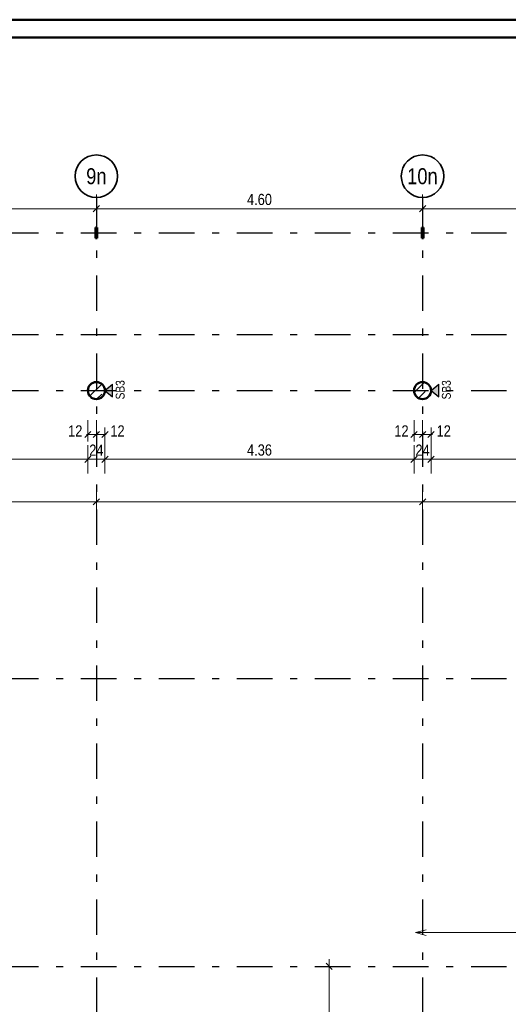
# Model space of a CAD drawing. Header units: millimetres. Extents: x 0 to 78.9, y -26.7 to 42.
# Tile 51 of 68: x 31.9 to 38.8, y 28.2 to 42. Entities that reach past the tile are written whole.
import ezdxf
from ezdxf.enums import TextEntityAlignment as Align

# ---------------------------------------------------------------- set-up
doc = ezdxf.new("R2010")
doc.units = ezdxf.units.MM
doc.linetypes.add('DASHDOTX2', pattern=[2, 1, -0.5, 0, -0.5])
for name, color, linetype, lineweight in [('Achsen', 7, 'Continuous', 20), ('Schraffuren', 7, 'Continuous', 20), ('Texte', 7, 'Continuous', 20)]:
    doc.layers.add(name, color=color, linetype=linetype, lineweight=lineweight)
doc.styles.add('Arial Narrow', font='ARIALN.TTF')
doc.dimstyles.new('Arch_Strakon_dimstyle', dxfattribs={"dimtxt": 11.25, "dimasz": 1, "dimexe": 1.25, "dimexo": 0.0625, "dimgap": 1, "dimtad": 0, "dimdec": 5, "dimzin": 12, "dimdsep": 46, "dimtxsty": 'Arial Narrow', "dimblk": 'Arrowhead_Tick', "dimsah": 1, "dimcen": 0, "dimse1": 1, "dimse2": 1, "dimclrd": 6, "dimclrt": 3, "dimazin": 0, "dimtfac": 1, "dimtdec": 4, "dimtmove": 0, "dimatfit": 3, "dimldrblk": 'NONE', "dimfxl": 1, "dimtvp": 1, "dimtolj": 1, "dimtzin": 0, "dimlwd": 13, "dimarcsym": 2})
pattern_1 = [(45, (0, 0), (-0.14142136, 0.14142136), [0.15, -0.1]), (45, (-0.07071, 0.07071), (-0.14142136, 0.14142136), [])]
pattern_2 = [(45, (0, 0), (-0.07071068, 0.07071068), []), (135, (0, 0), (-0.07071068, -0.07071068), [])]

# ---------------------------------------------------------------- blocks, each defined once
blk = doc.blocks.new('Arrowhead_Tick')
at = {"color": 0, "linetype": 'Continuous', "lineweight": -2}
for p, q in [((0, 20), (0, -10)), ((-1, 0), (0, 0)), ((10, 0), (0, 0))]:
    blk.add_line(p, q, dxfattribs=at)
at = {"color": 2, "linetype": 'Continuous', "lineweight": 35}
blk.add_line((4.4, 4.4), (-4.4, -4.4), dxfattribs=at)
blk = doc.blocks.new('*D18')
at = {"layer": 'Achsen', "color": 6, "linetype": 'Continuous', "lineweight": 13}
blk.add_line((28.428, 39.384), (33.008, 39.384), dxfattribs=at)
at = {"layer": 'Defpoints', "color": 0}
for p in [(28.418, 39.543), (33.018, 39.543), (33.018, 39.384)]:
    blk.add_point(p, dxfattribs=at)
at = {"layer": 'Achsen', "color": 6, "lineweight": 13, "xscale": 0.01, "yscale": 0.01, "zscale": 0.01}
blk.add_blockref('Arrowhead_Tick', (33.018, 39.384), dxfattribs=at)
at = {"layer": 'Achsen', "color": 6, "lineweight": 13, "xscale": 0.01, "yscale": 0.01, "zscale": 0.01, "rotation": 180}
blk.add_blockref('Arrowhead_Tick', (28.418, 39.384), dxfattribs=at)
at = {"layer": 'Achsen', "color": 2, "lineweight": -2, "insert": (30.718, 39.514), "char_height": 0.1575, "attachment_point": 5, "style": 'Arial Narrow'}
blk.add_mtext('\\A1;4.60', dxfattribs=at)
blk = doc.blocks.new('_None')
blk = doc.blocks.new('*D19')
at = {"layer": 'Achsen', "color": 6, "linetype": 'Continuous', "lineweight": 13}
blk.add_line((33.028, 39.384), (37.608, 39.384), dxfattribs=at)
at = {"layer": 'Defpoints', "color": 0}
for p in [(33.018, 39.543), (37.618, 39.543), (37.618, 39.384)]:
    blk.add_point(p, dxfattribs=at)
at = {"layer": 'Achsen', "color": 6, "lineweight": 13, "xscale": 0.01, "yscale": 0.01, "zscale": 0.01}
blk.add_blockref('Arrowhead_Tick', (37.618, 39.384), dxfattribs=at)
at = {"layer": 'Achsen', "color": 6, "lineweight": 13, "xscale": 0.01, "yscale": 0.01, "zscale": 0.01, "rotation": 180}
blk.add_blockref('Arrowhead_Tick', (33.018, 39.384), dxfattribs=at)
at = {"layer": 'Achsen', "color": 2, "lineweight": -2, "insert": (35.318, 39.514), "char_height": 0.1575, "attachment_point": 5, "style": 'Arial Narrow'}
blk.add_mtext('\\A1;4.60', dxfattribs=at)
blk = doc.blocks.new('*D20')
at = {"layer": 'Achsen', "color": 6, "linetype": 'Continuous', "lineweight": 13}
blk.add_line((37.628, 39.384), (42.208, 39.384), dxfattribs=at)
at = {"layer": 'Defpoints', "color": 0}
for p in [(37.618, 39.543), (42.218, 39.543), (42.218, 39.384)]:
    blk.add_point(p, dxfattribs=at)
at = {"layer": 'Achsen', "color": 6, "lineweight": 13, "xscale": 0.01, "yscale": 0.01, "zscale": 0.01}
blk.add_blockref('Arrowhead_Tick', (42.218, 39.384), dxfattribs=at)
at = {"layer": 'Achsen', "color": 6, "lineweight": 13, "xscale": 0.01, "yscale": 0.01, "zscale": 0.01, "rotation": 180}
blk.add_blockref('Arrowhead_Tick', (37.618, 39.384), dxfattribs=at)
at = {"layer": 'Achsen', "color": 2, "lineweight": -2, "insert": (39.918, 39.514), "char_height": 0.1575, "attachment_point": 5, "style": 'Arial Narrow'}
blk.add_mtext('\\A1;4.60', dxfattribs=at)
blk = doc.blocks.new('*D64')
at = {"layer": 'Achsen', "color": 6, "linetype": 'Continuous', "lineweight": 13}
blk.add_line((28.548, 35.85), (32.888, 35.85), dxfattribs=at)
at = {"layer": 'Defpoints', "color": 0}
for p in [(28.538, 36.818), (32.898, 36.818), (32.898, 35.85)]:
    blk.add_point(p, dxfattribs=at)
at = {"layer": 'Achsen', "color": 6, "lineweight": 13, "xscale": 0.01, "yscale": 0.01, "zscale": 0.01}
blk.add_blockref('Arrowhead_Tick', (32.898, 35.85), dxfattribs=at)
at = {"layer": 'Achsen', "color": 6, "lineweight": 13, "xscale": 0.01, "yscale": 0.01, "zscale": 0.01, "rotation": 180}
blk.add_blockref('Arrowhead_Tick', (28.538, 35.85), dxfattribs=at)
at = {"layer": 'Achsen', "color": 2, "lineweight": -2, "insert": (30.718, 35.98), "char_height": 0.1575, "attachment_point": 5, "style": 'Arial Narrow'}
blk.add_mtext('\\A1;4.36', dxfattribs=at)
blk = doc.blocks.new('*D65')
at = {"layer": 'Achsen', "color": 6, "linetype": 'Continuous', "lineweight": 13}
blk.add_line((32.908, 35.85), (33.128, 35.85), dxfattribs=at)
at = {"layer": 'Defpoints', "color": 0}
for p in [(32.898, 36.818), (33.138, 36.818), (33.138, 35.85)]:
    blk.add_point(p, dxfattribs=at)
at = {"layer": 'Achsen', "color": 6, "lineweight": 13, "xscale": 0.01, "yscale": 0.01, "zscale": 0.01}
blk.add_blockref('Arrowhead_Tick', (33.138, 35.85), dxfattribs=at)
at = {"layer": 'Achsen', "color": 6, "lineweight": 13, "xscale": 0.01, "yscale": 0.01, "zscale": 0.01, "rotation": 180}
blk.add_blockref('Arrowhead_Tick', (32.898, 35.85), dxfattribs=at)
at = {"layer": 'Achsen', "color": 2, "lineweight": -2, "insert": (33.018, 35.979), "char_height": 0.1575, "attachment_point": 5, "style": 'Arial Narrow'}
blk.add_mtext('\\A1;24', dxfattribs=at)
blk = doc.blocks.new('*D66')
at = {"layer": 'Achsen', "color": 6, "linetype": 'Continuous', "lineweight": 13}
blk.add_line((33.148, 35.85), (37.488, 35.85), dxfattribs=at)
at = {"layer": 'Defpoints', "color": 0}
for p in [(33.138, 36.818), (37.498, 36.818), (37.498, 35.85)]:
    blk.add_point(p, dxfattribs=at)
at = {"layer": 'Achsen', "color": 6, "lineweight": 13, "xscale": 0.01, "yscale": 0.01, "zscale": 0.01}
blk.add_blockref('Arrowhead_Tick', (37.498, 35.85), dxfattribs=at)
at = {"layer": 'Achsen', "color": 6, "lineweight": 13, "xscale": 0.01, "yscale": 0.01, "zscale": 0.01, "rotation": 180}
blk.add_blockref('Arrowhead_Tick', (33.138, 35.85), dxfattribs=at)
at = {"layer": 'Achsen', "color": 2, "lineweight": -2, "insert": (35.318, 35.98), "char_height": 0.1575, "attachment_point": 5, "style": 'Arial Narrow'}
blk.add_mtext('\\A1;4.36', dxfattribs=at)
blk = doc.blocks.new('*D67')
at = {"layer": 'Achsen', "color": 6, "linetype": 'Continuous', "lineweight": 13}
blk.add_line((37.508, 35.85), (37.728, 35.85), dxfattribs=at)
at = {"layer": 'Defpoints', "color": 0}
for p in [(37.498, 36.818), (37.738, 36.818), (37.738, 35.85)]:
    blk.add_point(p, dxfattribs=at)
at = {"layer": 'Achsen', "color": 6, "lineweight": 13, "xscale": 0.01, "yscale": 0.01, "zscale": 0.01}
blk.add_blockref('Arrowhead_Tick', (37.738, 35.85), dxfattribs=at)
at = {"layer": 'Achsen', "color": 6, "lineweight": 13, "xscale": 0.01, "yscale": 0.01, "zscale": 0.01, "rotation": 180}
blk.add_blockref('Arrowhead_Tick', (37.498, 35.85), dxfattribs=at)
at = {"layer": 'Achsen', "color": 2, "lineweight": -2, "insert": (37.618, 35.979), "char_height": 0.1575, "attachment_point": 5, "style": 'Arial Narrow'}
blk.add_mtext('\\A1;24', dxfattribs=at)
blk = doc.blocks.new('*D68')
at = {"layer": 'Achsen', "color": 6, "linetype": 'Continuous', "lineweight": 13}
blk.add_line((37.748, 35.85), (42.088, 35.85), dxfattribs=at)
at = {"layer": 'Defpoints', "color": 0}
for p in [(37.738, 36.818), (42.098, 36.818), (42.098, 35.85)]:
    blk.add_point(p, dxfattribs=at)
at = {"layer": 'Achsen', "color": 6, "lineweight": 13, "xscale": 0.01, "yscale": 0.01, "zscale": 0.01}
blk.add_blockref('Arrowhead_Tick', (42.098, 35.85), dxfattribs=at)
at = {"layer": 'Achsen', "color": 6, "lineweight": 13, "xscale": 0.01, "yscale": 0.01, "zscale": 0.01, "rotation": 180}
blk.add_blockref('Arrowhead_Tick', (37.738, 35.85), dxfattribs=at)
at = {"layer": 'Achsen', "color": 2, "lineweight": -2, "insert": (39.918, 35.98), "char_height": 0.1575, "attachment_point": 5, "style": 'Arial Narrow'}
blk.add_mtext('\\A1;4.36', dxfattribs=at)
blk = doc.blocks.new('*D76')
at = {"layer": 'Achsen', "color": 6, "linetype": 'Continuous', "lineweight": 13}
for p, q in [((32.888, 36.2), (32.878, 36.2)), ((32.898, 36.2), (33.018, 36.2)), ((33.028, 36.2), (33.038, 36.2))]:
    blk.add_line(p, q, dxfattribs=at)
at = {"layer": 'Defpoints', "color": 0}
for p in [(32.898, 36.818), (33.018, 36.818), (33.018, 36.2)]:
    blk.add_point(p, dxfattribs=at)
at = {"layer": 'Achsen', "color": 6, "lineweight": 13, "xscale": 0.01, "yscale": 0.01, "zscale": 0.01}
blk.add_blockref('Arrowhead_Tick', (32.898, 36.2), dxfattribs=at)
at = {"layer": 'Achsen', "color": 6, "lineweight": 13, "xscale": 0.01, "yscale": 0.01, "zscale": 0.01, "rotation": 180}
blk.add_blockref('Arrowhead_Tick', (33.018, 36.2), dxfattribs=at)
at = {"layer": 'Achsen', "color": 2, "lineweight": -2, "insert": (32.72, 36.25), "char_height": 0.1575, "attachment_point": 5, "style": 'Arial Narrow'}
blk.add_mtext('\\A1;12', dxfattribs=at)
blk = doc.blocks.new('*D77')
at = {"layer": 'Achsen', "color": 6, "linetype": 'Continuous', "lineweight": 13}
for p, q in [((33.008, 36.2), (32.998, 36.2)), ((33.018, 36.2), (33.138, 36.2)), ((33.148, 36.2), (33.158, 36.2))]:
    blk.add_line(p, q, dxfattribs=at)
at = {"layer": 'Defpoints', "color": 0}
for p in [(33.018, 36.818), (33.138, 36.818), (33.138, 36.2)]:
    blk.add_point(p, dxfattribs=at)
at = {"layer": 'Achsen', "color": 6, "lineweight": 13, "xscale": 0.01, "yscale": 0.01, "zscale": 0.01}
blk.add_blockref('Arrowhead_Tick', (33.018, 36.2), dxfattribs=at)
at = {"layer": 'Achsen', "color": 6, "lineweight": 13, "xscale": 0.01, "yscale": 0.01, "zscale": 0.01, "rotation": 180}
blk.add_blockref('Arrowhead_Tick', (33.138, 36.2), dxfattribs=at)
at = {"layer": 'Achsen', "color": 2, "lineweight": -2, "insert": (33.316, 36.25), "char_height": 0.1575, "attachment_point": 5, "style": 'Arial Narrow'}
blk.add_mtext('\\A1;12', dxfattribs=at)
blk = doc.blocks.new('*D78')
at = {"layer": 'Achsen', "color": 6, "linetype": 'Continuous', "lineweight": 13}
for p, q in [((37.488, 36.2), (37.478, 36.2)), ((37.498, 36.2), (37.618, 36.2)), ((37.628, 36.2), (37.638, 36.2))]:
    blk.add_line(p, q, dxfattribs=at)
at = {"layer": 'Defpoints', "color": 0}
for p in [(37.498, 36.818), (37.618, 36.818), (37.618, 36.2)]:
    blk.add_point(p, dxfattribs=at)
at = {"layer": 'Achsen', "color": 6, "lineweight": 13, "xscale": 0.01, "yscale": 0.01, "zscale": 0.01}
blk.add_blockref('Arrowhead_Tick', (37.498, 36.2), dxfattribs=at)
at = {"layer": 'Achsen', "color": 6, "lineweight": 13, "xscale": 0.01, "yscale": 0.01, "zscale": 0.01, "rotation": 180}
blk.add_blockref('Arrowhead_Tick', (37.618, 36.2), dxfattribs=at)
at = {"layer": 'Achsen', "color": 2, "lineweight": -2, "insert": (37.32, 36.25), "char_height": 0.1575, "attachment_point": 5, "style": 'Arial Narrow'}
blk.add_mtext('\\A1;12', dxfattribs=at)
blk = doc.blocks.new('*D79')
at = {"layer": 'Achsen', "color": 6, "linetype": 'Continuous', "lineweight": 13}
for p, q in [((37.608, 36.2), (37.598, 36.2)), ((37.618, 36.2), (37.738, 36.2)), ((37.748, 36.2), (37.758, 36.2))]:
    blk.add_line(p, q, dxfattribs=at)
at = {"layer": 'Defpoints', "color": 0}
for p in [(37.618, 36.818), (37.738, 36.818), (37.738, 36.2)]:
    blk.add_point(p, dxfattribs=at)
at = {"layer": 'Achsen', "color": 6, "lineweight": 13, "xscale": 0.01, "yscale": 0.01, "zscale": 0.01}
blk.add_blockref('Arrowhead_Tick', (37.618, 36.2), dxfattribs=at)
at = {"layer": 'Achsen', "color": 6, "lineweight": 13, "xscale": 0.01, "yscale": 0.01, "zscale": 0.01, "rotation": 180}
blk.add_blockref('Arrowhead_Tick', (37.738, 36.2), dxfattribs=at)
at = {"layer": 'Achsen', "color": 2, "lineweight": -2, "insert": (37.916, 36.25), "char_height": 0.1575, "attachment_point": 5, "style": 'Arial Narrow'}
blk.add_mtext('\\A1;12', dxfattribs=at)
blk = doc.blocks.new('*D327')
at = {"layer": 'Achsen', "color": 6, "linetype": 'Continuous', "lineweight": 13}
blk.add_line((28.428, 35.25), (33.008, 35.25), dxfattribs=at)
at = {"layer": 'Defpoints', "color": 0}
for p in [(28.418, 36.698), (33.018, 36.698), (33.018, 35.25)]:
    blk.add_point(p, dxfattribs=at)
at = {"layer": 'Achsen', "color": 6, "lineweight": 13, "xscale": 0.01, "yscale": 0.01, "zscale": 0.01}
blk.add_blockref('Arrowhead_Tick', (33.018, 35.25), dxfattribs=at)
at = {"layer": 'Achsen', "color": 6, "lineweight": 13, "xscale": 0.01, "yscale": 0.01, "zscale": 0.01, "rotation": 180}
blk.add_blockref('Arrowhead_Tick', (28.418, 35.25), dxfattribs=at)
blk = doc.blocks.new('*D328')
at = {"layer": 'Achsen', "color": 6, "linetype": 'Continuous', "lineweight": 13}
blk.add_line((33.028, 35.25), (37.608, 35.25), dxfattribs=at)
at = {"layer": 'Defpoints', "color": 0}
for p in [(33.018, 36.698), (37.618, 36.698), (37.618, 35.25)]:
    blk.add_point(p, dxfattribs=at)
at = {"layer": 'Achsen', "color": 6, "lineweight": 13, "xscale": 0.01, "yscale": 0.01, "zscale": 0.01}
blk.add_blockref('Arrowhead_Tick', (37.618, 35.25), dxfattribs=at)
at = {"layer": 'Achsen', "color": 6, "lineweight": 13, "xscale": 0.01, "yscale": 0.01, "zscale": 0.01, "rotation": 180}
blk.add_blockref('Arrowhead_Tick', (33.018, 35.25), dxfattribs=at)
blk = doc.blocks.new('*D329')
at = {"layer": 'Achsen', "color": 6, "linetype": 'Continuous', "lineweight": 13}
blk.add_line((37.628, 35.25), (42.208, 35.25), dxfattribs=at)
at = {"layer": 'Defpoints', "color": 0}
for p in [(37.618, 36.698), (42.218, 36.698), (42.218, 35.25)]:
    blk.add_point(p, dxfattribs=at)
at = {"layer": 'Achsen', "color": 6, "lineweight": 13, "xscale": 0.01, "yscale": 0.01, "zscale": 0.01}
blk.add_blockref('Arrowhead_Tick', (42.218, 35.25), dxfattribs=at)
at = {"layer": 'Achsen', "color": 6, "lineweight": 13, "xscale": 0.01, "yscale": 0.01, "zscale": 0.01, "rotation": 180}
blk.add_blockref('Arrowhead_Tick', (37.618, 35.25), dxfattribs=at)
blk = doc.blocks.new('*D332')
at = {"layer": 'Achsen', "color": 6, "linetype": 'Continuous', "lineweight": 13}
blk.add_line((36.3, 26.198), (36.3, 28.688), dxfattribs=at)
at = {"layer": 'Defpoints', "color": 0}
for p in [(36.3, 28.698), (48.776, 28.698), (37.518, 26.188)]:
    blk.add_point(p, dxfattribs=at)
at = {"layer": 'Achsen', "color": 6, "lineweight": 13, "xscale": 0.01, "yscale": 0.01, "zscale": 0.01}
for p, rotation in [((36.3, 28.698), 90), ((36.3, 26.188), 270)]:
    blk.add_blockref('Arrowhead_Tick', p, dxfattribs=dict(at, rotation=rotation))
at = {"layer": 'Achsen', "color": 2, "lineweight": 35, "insert": (36.17, 27.443), "char_height": 0.1575, "attachment_point": 5, "rotation": 90, "style": 'Arial Narrow'}
blk.add_mtext('\\A1;2.51', dxfattribs=at)

msp = doc.modelspace()

# ---------------------------------------------------------------- hatches: boundary and pattern name
at = {"lineweight": 25, "true_color": 0x80ff80}
for points in [[(33.2459032, 36.9078303), (33.2459032, 36.7289687), (33.1376864, 36.8183995)], [(37.8459088, 36.9078303), (37.8459088, 36.7289687), (37.737692, 36.8183995)]]:
    msp.add_hatch(color=91, dxfattribs=at).paths.add_polyline_path(points)
at = {"layer": 'Schraffuren', "lineweight": 35}
h = msp.add_hatch(dxfattribs=at)
h.set_pattern_fill('FT', color=2, scale=0.01, angle=45, style=0, pattern_type=2)
h.set_pattern_definition(pattern_2)
h.paths.add_polyline_path([(33.0305516, 39.118253), (33.0305516, 38.968253), (33.0055516, 38.968253), (33.0055516, 39.118253)])
h = msp.add_hatch(dxfattribs=at)
h.set_pattern_fill('FT', color=2, scale=0.01, angle=45, style=0, pattern_type=2)
h.set_pattern_definition(pattern_2)
h.paths.add_polyline_path([(37.6305516, 39.118253), (37.6305516, 38.968253), (37.6055516, 38.968253), (37.6055516, 39.118253)])
h = msp.add_hatch(dxfattribs=at)
h.set_pattern_fill('bB', color=2, scale=0.01, angle=45, style=0, pattern_type=2)
h.set_pattern_definition(pattern_1)
h.paths.add_polyline_path([(33.1376864, 36.8183995), (33.1376466, 36.8214892), (33.1375273, 36.8245769), (33.1373285, 36.8276605), (33.1370504, 36.830738), (33.1366931, 36.8338073), (33.1362569, 36.8368663), (33.1357421, 36.8399132), (33.1351491, 36.8429457), (33.1344781, 36.845962), (33.1337297, 36.84896), (33.1329044, 36.8519378), (33.1320026, 36.8548933), (33.1310251, 36.8578246), (33.1299724, 36.8607297), (33.1288453, 36.8636068), (33.1276444, 36.8664539), (33.1263707, 36.8692692), (33.1250248, 36.8720507), (33.1236078, 36.8747967), (33.1221206, 36.8775052), (33.1205641, 36.8801746), (33.1189395, 36.882803), (33.1172476, 36.8853887), (33.1154898, 36.88793), (33.1136671, 36.8904252), (33.1117808, 36.8928726), (33.109832, 36.8952707), (33.1078222, 36.8976177), (33.1057526, 36.8999123), (33.1036247, 36.9021528), (33.1014397, 36.9043377), (33.0991992, 36.9064657), (33.0969046, 36.9085353), (33.0945576, 36.9105451), (33.0921595, 36.9124939), (33.0897121, 36.9143802), (33.0872169, 36.9162029), (33.0846756, 36.9179607), (33.0820899, 36.9196525), (33.0794615, 36.9212772), (33.0767922, 36.9228337), (33.0740836, 36.9243209), (33.0713376, 36.9257379), (33.0685561, 36.9270837), (33.0657409, 36.9283575), (33.0628937, 36.9295584), (33.0600166, 36.9306855), (33.0571115, 36.9317382), (33.0541802, 36.9327157), (33.0512247, 36.9336175), (33.0482469, 36.9344428), (33.0452489, 36.9351912), (33.0422326, 36.9358622), (33.0392001, 36.9364552), (33.0361533, 36.93697), (33.0330942, 36.9374062), (33.0300249, 36.9377635), (33.0269474, 36.9380416), (33.0238638, 36.9382404), (33.0207761, 36.9383597), (33.0176864, 36.9383995), (33.0145966, 36.9383597), (33.0115089, 36.9382404), (33.0084253, 36.9380416), (33.0053479, 36.9377635), (33.0022786, 36.9374062), (32.9992195, 36.93697), (32.9961727, 36.9364552), (32.9931401, 36.9358622), (32.9901239, 36.9351912), (32.9871259, 36.9344428), (32.9841481, 36.9336175), (32.9811926, 36.9327157), (32.9782613, 36.9317382), (32.9753561, 36.9306855), (32.972479, 36.9295584), (32.9696319, 36.9283575), (32.9668167, 36.9270837), (32.9640351, 36.9257379), (32.9612892, 36.9243209), (32.9585806, 36.9228337), (32.9559113, 36.9212772), (32.9532828, 36.9196525), (32.9506971, 36.9179607), (32.9481559, 36.9162029), (32.9456607, 36.9143802), (32.9432133, 36.9124939), (32.9408152, 36.9105451), (32.9384681, 36.9085353), (32.9361736, 36.9064657), (32.9339331, 36.9043377), (32.9317481, 36.9021528), (32.9296201, 36.8999123), (32.9275506, 36.8976177), (32.9255407, 36.8952707), (32.923592, 36.8928726), (32.9217057, 36.8904252), (32.919883, 36.88793), (32.9181251, 36.8853887), (32.9164333, 36.882803), (32.9148086, 36.8801746), (32.9132522, 36.8775052), (32.9117649, 36.8747967), (32.9103479, 36.8720507), (32.9090021, 36.8692692), (32.9077284, 36.8664539), (32.9065275, 36.8636068), (32.9054004, 36.8607297), (32.9043477, 36.8578246), (32.9033701, 36.8548933), (32.9024684, 36.8519378), (32.9016431, 36.84896), (32.9008947, 36.845962), (32.9002237, 36.8429457), (32.8996306, 36.8399132), (32.8991158, 36.8368663), (32.8986797, 36.8338073), (32.8983224, 36.830738), (32.8980443, 36.8276605), (32.8978455, 36.8245769), (32.8977262, 36.8214892), (32.8976864, 36.8183995), (32.8977262, 36.8153097), (32.8978455, 36.812222), (32.8980443, 36.8091384), (32.8983224, 36.806061), (32.8986797, 36.8029917), (32.8991158, 36.7999326), (32.8996306, 36.7968858), (32.9002237, 36.7938532), (32.9008947, 36.7908369), (32.9016431, 36.7878389), (32.9024684, 36.7848612), (32.9033701, 36.7819057), (32.9043477, 36.7789744), (32.9054004, 36.7760692), (32.9065275, 36.7731921), (32.9077284, 36.770345), (32.9090021, 36.7675297), (32.9103479, 36.7647482), (32.9117649, 36.7620023), (32.9132522, 36.7592937), (32.9148086, 36.7566243), (32.9164333, 36.7539959), (32.9181251, 36.7514102), (32.919883, 36.7488689), (32.9217057, 36.7463738), (32.923592, 36.7439263), (32.9255407, 36.7415283), (32.9275506, 36.7391812), (32.9296201, 36.7368867), (32.9317481, 36.7346462), (32.9339331, 36.7324612), (32.9361736, 36.7303332), (32.9384681, 36.7282636), (32.9408152, 36.7262538), (32.9432133, 36.7243051), (32.9456607, 36.7224188), (32.9481559, 36.7205961), (32.9506971, 36.7188382), (32.9532828, 36.7171464), (32.9559113, 36.7155217), (32.9585806, 36.7139652), (32.9612892, 36.712478), (32.9640351, 36.711061), (32.9668167, 36.7097152), (32.9696319, 36.7084414), (32.972479, 36.7072406), (32.9753561, 36.7061135), (32.9782613, 36.7050608), (32.9811926, 36.7040832), (32.9841481, 36.7031815), (32.9871259, 36.7023561), (32.9901239, 36.7016077), (32.9931401, 36.7009368), (32.9961727, 36.7003437), (32.9992195, 36.6998289), (33.0022786, 36.6993928), (33.0053479, 36.6990355), (33.0084253, 36.6987574), (33.0115089, 36.6985586), (33.0145966, 36.6984393), (33.0176864, 36.6983995), (33.0207761, 36.6984393), (33.0238638, 36.6985586), (33.0269474, 36.6987574), (33.0300249, 36.6990355), (33.0330942, 36.6993928), (33.0361533, 36.6998289), (33.0392001, 36.7003437), (33.0422326, 36.7009368), (33.0452489, 36.7016077), (33.0482469, 36.7023561), (33.0512247, 36.7031815), (33.0541802, 36.7040832), (33.0571115, 36.7050608), (33.0600166, 36.7061135), (33.0628937, 36.7072406), (33.0657409, 36.7084414), (33.0685561, 36.7097152), (33.0713376, 36.711061), (33.0740836, 36.712478), (33.0767922, 36.7139652), (33.0794615, 36.7155217), (33.0820899, 36.7171464), (33.0846756, 36.7188382), (33.0872169, 36.7205961), (33.0897121, 36.7224188), (33.0921595, 36.7243051), (33.0945576, 36.7262538), (33.0969046, 36.7282636), (33.0991992, 36.7303332), (33.1014397, 36.7324612), (33.1036247, 36.7346462), (33.1057526, 36.7368867), (33.1078222, 36.7391812), (33.109832, 36.7415283), (33.1117808, 36.7439263), (33.1136671, 36.7463738), (33.1154898, 36.7488689), (33.1172476, 36.7514102), (33.1189395, 36.7539959), (33.1205641, 36.7566243), (33.1221206, 36.7592937), (33.1236078, 36.7620023), (33.1250248, 36.7647482), (33.1263707, 36.7675297), (33.1276444, 36.770345), (33.1288453, 36.7731921), (33.1299724, 36.7760692), (33.1310251, 36.7789744), (33.1320026, 36.7819057), (33.1329044, 36.7848612), (33.1337297, 36.7878389), (33.1344781, 36.7908369), (33.1351491, 36.7938532), (33.1357421, 36.7968858), (33.1362569, 36.7999326), (33.1366931, 36.8029917), (33.1370504, 36.806061), (33.1373285, 36.8091384), (33.1375273, 36.812222), (33.1376466, 36.8153097)])
h = msp.add_hatch(dxfattribs=at)
h.set_pattern_fill('bB', color=2, scale=0.01, angle=45, style=0, pattern_type=2)
h.set_pattern_definition(pattern_1)
h.paths.add_polyline_path([(37.737692, 36.8183995), (37.7376522, 36.8214892), (37.7375329, 36.8245769), (37.7373341, 36.8276605), (37.737056, 36.830738), (37.7366987, 36.8338073), (37.7362625, 36.8368663), (37.7357478, 36.8399132), (37.7351547, 36.8429457), (37.7344837, 36.845962), (37.7337353, 36.84896), (37.73291, 36.8519378), (37.7320082, 36.8548933), (37.7310307, 36.8578246), (37.729978, 36.8607297), (37.7288509, 36.8636068), (37.72765, 36.8664539), (37.7263763, 36.8692692), (37.7250305, 36.8720507), (37.7236135, 36.8747967), (37.7221262, 36.8775052), (37.7205698, 36.8801746), (37.7189451, 36.882803), (37.7172532, 36.8853887), (37.7154954, 36.88793), (37.7136727, 36.8904252), (37.7117864, 36.8928726), (37.7098377, 36.8952707), (37.7078278, 36.8976177), (37.7057582, 36.8999123), (37.7036303, 36.9021528), (37.7014453, 36.9043377), (37.6992048, 36.9064657), (37.6969103, 36.9085353), (37.6945632, 36.9105451), (37.6921651, 36.9124939), (37.6897177, 36.9143802), (37.6872225, 36.9162029), (37.6846812, 36.9179607), (37.6820955, 36.9196525), (37.6794671, 36.9212772), (37.6767978, 36.9228337), (37.6740892, 36.9243209), (37.6713433, 36.9257379), (37.6685617, 36.9270837), (37.6657465, 36.9283575), (37.6628993, 36.9295584), (37.6600223, 36.9306855), (37.6571171, 36.9317382), (37.6541858, 36.9327157), (37.6512303, 36.9336175), (37.6482525, 36.9344428), (37.6452545, 36.9351912), (37.6422383, 36.9358622), (37.6392057, 36.9364552), (37.6361589, 36.93697), (37.6330998, 36.9374062), (37.6300305, 36.9377635), (37.6269531, 36.9380416), (37.6238695, 36.9382404), (37.6207818, 36.9383597), (37.617692, 36.9383995), (37.6146023, 36.9383597), (37.6115146, 36.9382404), (37.6084309, 36.9380416), (37.6053535, 36.9377635), (37.6022842, 36.9374062), (37.5992251, 36.93697), (37.5961783, 36.9364552), (37.5931458, 36.9358622), (37.5901295, 36.9351912), (37.5871315, 36.9344428), (37.5841537, 36.9336175), (37.5811982, 36.9327157), (37.5782669, 36.9317382), (37.5753618, 36.9306855), (37.5724847, 36.9295584), (37.5696375, 36.9283575), (37.5668223, 36.9270837), (37.5640407, 36.9257379), (37.5612948, 36.9243209), (37.5585862, 36.9228337), (37.5559169, 36.9212772), (37.5532885, 36.9196525), (37.5507028, 36.9179607), (37.5481615, 36.9162029), (37.5456663, 36.9143802), (37.5432189, 36.9124939), (37.5408208, 36.9105451), (37.5384737, 36.9085353), (37.5361792, 36.9064657), (37.5339387, 36.9043377), (37.5317537, 36.9021528), (37.5296258, 36.8999123), (37.5275562, 36.8976177), (37.5255463, 36.8952707), (37.5235976, 36.8928726), (37.5217113, 36.8904252), (37.5198886, 36.88793), (37.5181308, 36.8853887), (37.5164389, 36.882803), (37.5148142, 36.8801746), (37.5132578, 36.8775052), (37.5117705, 36.8747967), (37.5103536, 36.8720507), (37.5090077, 36.8692692), (37.507734, 36.8664539), (37.5065331, 36.8636068), (37.505406, 36.8607297), (37.5043533, 36.8578246), (37.5033758, 36.8548933), (37.502474, 36.8519378), (37.5016487, 36.84896), (37.5009003, 36.845962), (37.5002293, 36.8429457), (37.4996362, 36.8399132), (37.4991215, 36.8368663), (37.4986853, 36.8338073), (37.498328, 36.830738), (37.4980499, 36.8276605), (37.4978511, 36.8245769), (37.4977318, 36.8214892), (37.497692, 36.8183995), (37.4977318, 36.8153097), (37.4978511, 36.812222), (37.4980499, 36.8091384), (37.498328, 36.806061), (37.4986853, 36.8029917), (37.4991215, 36.7999326), (37.4996362, 36.7968858), (37.5002293, 36.7938532), (37.5009003, 36.7908369), (37.5016487, 36.7878389), (37.502474, 36.7848612), (37.5033758, 36.7819057), (37.5043533, 36.7789744), (37.505406, 36.7760692), (37.5065331, 36.7731921), (37.507734, 36.770345), (37.5090077, 36.7675297), (37.5103536, 36.7647482), (37.5117705, 36.7620023), (37.5132578, 36.7592937), (37.5148142, 36.7566243), (37.5164389, 36.7539959), (37.5181308, 36.7514102), (37.5198886, 36.7488689), (37.5217113, 36.7463738), (37.5235976, 36.7439263), (37.5255463, 36.7415283), (37.5275562, 36.7391812), (37.5296258, 36.7368867), (37.5317537, 36.7346462), (37.5339387, 36.7324612), (37.5361792, 36.7303332), (37.5384737, 36.7282636), (37.5408208, 36.7262538), (37.5432189, 36.7243051), (37.5456663, 36.7224188), (37.5481615, 36.7205961), (37.5507028, 36.7188382), (37.5532885, 36.7171464), (37.5559169, 36.7155217), (37.5585862, 36.7139652), (37.5612948, 36.712478), (37.5640407, 36.711061), (37.5668223, 36.7097152), (37.5696375, 36.7084414), (37.5724847, 36.7072406), (37.5753618, 36.7061135), (37.5782669, 36.7050608), (37.5811982, 36.7040832), (37.5841537, 36.7031815), (37.5871315, 36.7023561), (37.5901295, 36.7016077), (37.5931458, 36.7009368), (37.5961783, 36.7003437), (37.5992251, 36.6998289), (37.6022842, 36.6993928), (37.6053535, 36.6990355), (37.6084309, 36.6987574), (37.6115146, 36.6985586), (37.6146023, 36.6984393), (37.617692, 36.6983995), (37.6207818, 36.6984393), (37.6238695, 36.6985586), (37.6269531, 36.6987574), (37.6300305, 36.6990355), (37.6330998, 36.6993928), (37.6361589, 36.6998289), (37.6392057, 36.7003437), (37.6422383, 36.7009368), (37.6452545, 36.7016077), (37.6482525, 36.7023561), (37.6512303, 36.7031815), (37.6541858, 36.7040832), (37.6571171, 36.7050608), (37.6600223, 36.7061135), (37.6628993, 36.7072406), (37.6657465, 36.7084414), (37.6685617, 36.7097152), (37.6713433, 36.711061), (37.6740892, 36.712478), (37.6767978, 36.7139652), (37.6794671, 36.7155217), (37.6820955, 36.7171464), (37.6846812, 36.7188382), (37.6872225, 36.7205961), (37.6897177, 36.7224188), (37.6921651, 36.7243051), (37.6945632, 36.7262538), (37.6969103, 36.7282636), (37.6992048, 36.7303332), (37.7014453, 36.7324612), (37.7036303, 36.7346462), (37.7057582, 36.7368867), (37.7078278, 36.7391812), (37.7098377, 36.7415283), (37.7117864, 36.7439263), (37.7136727, 36.7463738), (37.7154954, 36.7488689), (37.7172532, 36.7514102), (37.7189451, 36.7539959), (37.7205698, 36.7566243), (37.7221262, 36.7592937), (37.7236135, 36.7620023), (37.7250305, 36.7647482), (37.7263763, 36.7675297), (37.72765, 36.770345), (37.7288509, 36.7731921), (37.729978, 36.7760692), (37.7310307, 36.7789744), (37.7320082, 36.7819057), (37.73291, 36.7848612), (37.7337353, 36.7878389), (37.7344837, 36.7908369), (37.7351547, 36.7938532), (37.7357478, 36.7968858), (37.7362625, 36.7999326), (37.7366987, 36.8029917), (37.737056, 36.806061), (37.7373341, 36.8091384), (37.7375329, 36.812222), (37.7376522, 36.8153097)])

# ---------------------------------------------------------------- linework, layer by layer
at = {"color": 4, "linetype": 'Continuous', "lineweight": 50}
for p, q in [((77.5, 42.05), (0, 42.05)), ((77.25, 41.8), (1, 41.8))]:
    msp.add_line(p, q, dxfattribs=at)
at = {"color": 3, "linetype": 'Continuous', "lineweight": 25}
for p, q in [((33.1376864, 36.8183995), (33.2459032, 36.9078303)), ((33.1376864, 36.8183995), (33.2459032, 36.7289687)), ((33.2459032, 36.7289687), (33.2459032, 36.9078303)), ((37.737692, 36.8183995), (37.8459088, 36.9078303)), ((37.737692, 36.8183995), (37.8459088, 36.7289687)), ((37.8459088, 36.7289687), (37.8459088, 36.9078303))]:
    msp.add_line(p, q, dxfattribs=at)
at = {"color": 5, "linetype": 'Continuous', "lineweight": 18}
for p, q in [((37.5176185, 29.1744529), (37.6676185, 29.2146453)), ((38.7943888, 29.1744529), (37.5176185, 29.1744529)), ((37.6676185, 29.1342605), (37.5176185, 29.1744529))]:
    msp.add_line(p, q, dxfattribs=at)
at = {"layer": 'Achsen', "color": 3, "linetype": 'DASHDOTX2', "lineweight": 25, "ltscale": 0.5}
for p, q in [((33.0176415, 39.542572), (33.0176415, 12.5145336)), ((37.6176415, 39.542572), (37.6176415, 12.9224793)), ((3.1006415, 39.0433995), (48.7755368, 39.0433995)), ((3.1006415, 37.6083995), (48.7755368, 37.6083995)), ((3.1006415, 36.8183995), (48.7755368, 36.8183995)), ((3.1006415, 32.7583995), (48.7755368, 32.7583995)), ((3.1006415, 28.6983995), (48.7755368, 28.6983995))]:
    msp.add_line(p, q, dxfattribs=at)
at = {"layer": 'Achsen', "color": 5, "linetype": 'Continuous', "lineweight": 18}
msp.add_line((43.3662276, 29.1744529), (38.7943888, 29.1744529), dxfattribs=at)
at = {"layer": 'Achsen', "color": 2, "linetype": 'Continuous', "lineweight": 35}
for centre in [(33.0176415, 39.842572), (37.6176415, 39.842572)]:
    msp.add_circle(centre, 0.3, dxfattribs=at)
at = {"layer": 'Texte', "color": 4, "linetype": 'Continuous', "lineweight": 50}
for p, q in [((33.0055516, 39.118253), (33.0305516, 39.118253)), ((33.0055516, 38.968253), (33.0055516, 39.118253)), ((33.0305516, 38.968253), (33.0305516, 39.118253)), ((37.6055516, 39.118253), (37.6305516, 39.118253)), ((37.6055516, 38.968253), (37.6055516, 39.118253)), ((37.6305516, 38.968253), (37.6305516, 39.118253)), ((33.0055516, 38.968253), (33.0305516, 38.968253)), ((37.6055516, 38.968253), (37.6305516, 38.968253))]:
    msp.add_line(p, q, dxfattribs=at)
for centre in [(33.0176864, 36.8183995), (37.617692, 36.8183995)]:
    msp.add_circle(centre, 0.12, dxfattribs=at)

# ---------------------------------------------------------------- texts
at = {"color": 3, "lineweight": 25, "style": 'Arial Narrow'}
for p in [(33.4156775, 36.6948039), (38.0156831, 36.6948039)]:
    msp.add_text('SB3', height=0.125, rotation=90, dxfattribs=at).set_placement(p)
at = {"layer": 'Achsen', "color": 4, "lineweight": 50, "style": 'Arial Narrow'}
for s, p in [('9n', (33.0176415, 39.842572)), ('10n', (37.6160415, 39.842572))]:
    msp.add_text(s, height=0.225, dxfattribs=at).set_placement(p, align=Align.MIDDLE_CENTER)

# ---------------------------------------------------------------- dimensions: what is measured, and where the dimension line sits
at = {"layer": 'Achsen', "lineweight": -2}
for base, p1, p2, text, override, picture, middle in [((33.0176415, 39.3839285), (28.4176415, 39.542572), (33.0176415, 39.542572), '4.60', {"dimscale": 0.01, "dimtxt": 15.75, "dimasz": 1, "dimgap": 5, "dimtad": 1, "dimjust": 0, "dimtih": 0, "dimtoh": 0, "dimdec": 5, "dimdsep": 46, "dimtxsty": 'Arial Narrow', "dimclrd": 6, "dimclrt": 2, "dimtix": 1, "dimtofl": 255, "dimtmove": 0, "dimatfit": 2, "dimfxl": 0, "dimfxlon": 0, "dimtvp": 31.746032, "dimlwd": 13}, '*D18', (30.7176415, 39.3839285)), ((37.6176415, 39.3839285), (33.0176415, 39.542572), (37.6176415, 39.542572), '4.60', {"dimscale": 0.01, "dimtxt": 15.75, "dimasz": 1, "dimgap": 5, "dimtad": 1, "dimjust": 0, "dimtih": 0, "dimtoh": 0, "dimdec": 5, "dimdsep": 46, "dimtxsty": 'Arial Narrow', "dimclrd": 6, "dimclrt": 2, "dimtix": 1, "dimtofl": 255, "dimtmove": 0, "dimatfit": 2, "dimfxl": 0, "dimfxlon": 0, "dimtvp": 31.746032, "dimlwd": 13}, '*D19', (35.3176415, 39.3839285)), ((42.2176415, 39.3839285), (37.6176415, 39.542572), (42.2176415, 39.542572), '4.60', {"dimscale": 0.01, "dimtxt": 15.75, "dimasz": 1, "dimgap": 5, "dimtad": 1, "dimjust": 0, "dimtih": 0, "dimtoh": 0, "dimdec": 5, "dimdsep": 46, "dimtxsty": 'Arial Narrow', "dimclrd": 6, "dimclrt": 2, "dimtix": 1, "dimtofl": 255, "dimtmove": 0, "dimatfit": 2, "dimfxl": 0, "dimfxlon": 0, "dimtvp": 31.746032, "dimlwd": 13}, '*D20', (39.9176415, 39.3839285)), ((32.8976864, 35.85), (28.5376786, 36.8183995), (32.8976864, 36.8183995), '4.36', {"dimscale": 0.01, "dimtxt": 15.75, "dimasz": 1, "dimgap": 5, "dimtad": 1, "dimjust": 0, "dimtih": 0, "dimtoh": 0, "dimdec": 5, "dimdsep": 46, "dimtxsty": 'Arial Narrow', "dimclrd": 6, "dimclrt": 2, "dimtix": 1, "dimtofl": 255, "dimtmove": 0, "dimatfit": 2, "dimfxl": 0, "dimfxlon": 0, "dimtvp": 31.746032, "dimlwd": 13}, '*D64', (30.7176825, 35.85)), ((33.0176864, 36.2), (32.8976864, 36.8183995), (33.0176864, 36.8183995), '12', {"dimscale": 0.01, "dimtxt": 15.75, "dimasz": 1, "dimgap": 5, "dimtad": 1, "dimjust": 0, "dimtih": 0, "dimtoh": 0, "dimdec": 5, "dimdsep": 46, "dimtxsty": 'Arial Narrow', "dimclrd": 6, "dimclrt": 2, "dimtix": 0, "dimtofl": 255, "dimtmove": 2, "dimatfit": 2, "dimfxl": 0, "dimfxlon": 0, "dimtvp": 31.746032, "dimlwd": 13}, '*D76', (32.7197114, 36.25)), ((33.1376864, 35.85), (32.8976864, 36.8183995), (33.1376864, 36.8183995), '24', {"dimscale": 0.01, "dimtxt": 15.75, "dimasz": 1, "dimgap": 5, "dimtad": 1, "dimjust": 0, "dimtih": 0, "dimtoh": 0, "dimdec": 5, "dimdsep": 46, "dimtxsty": 'Arial Narrow', "dimclrd": 6, "dimclrt": 2, "dimtix": 1, "dimtofl": 255, "dimtmove": 0, "dimatfit": 2, "dimfxl": 0, "dimfxlon": 0, "dimtvp": 31.746032, "dimlwd": 13}, '*D65', (33.0176864, 35.85)), ((33.1376864, 36.2), (33.0176864, 36.8183995), (33.1376864, 36.8183995), '12', {"dimscale": 0.01, "dimtxt": 15.75, "dimasz": 1, "dimgap": 5, "dimtad": 1, "dimjust": 4, "dimtih": 0, "dimtoh": 0, "dimdec": 5, "dimdsep": 46, "dimtxsty": 'Arial Narrow', "dimclrd": 6, "dimclrt": 2, "dimtix": 0, "dimtofl": 255, "dimtmove": 2, "dimatfit": 2, "dimfxl": 0, "dimfxlon": 0, "dimtvp": 31.746032, "dimlwd": 13}, '*D77', (33.3156614, 36.25)), ((37.497692, 35.85), (33.1376864, 36.8183995), (37.497692, 36.8183995), '4.36', {"dimscale": 0.01, "dimtxt": 15.75, "dimasz": 1, "dimgap": 5, "dimtad": 1, "dimjust": 0, "dimtih": 0, "dimtoh": 0, "dimdec": 5, "dimdsep": 46, "dimtxsty": 'Arial Narrow', "dimclrd": 6, "dimclrt": 2, "dimtix": 1, "dimtofl": 255, "dimtmove": 0, "dimatfit": 2, "dimfxl": 0, "dimfxlon": 0, "dimtvp": 31.746032, "dimlwd": 13}, '*D66', (35.3176892, 35.85)), ((37.617692, 36.2), (37.497692, 36.8183995), (37.617692, 36.8183995), '12', {"dimscale": 0.01, "dimtxt": 15.75, "dimasz": 1, "dimgap": 5, "dimtad": 1, "dimjust": 0, "dimtih": 0, "dimtoh": 0, "dimdec": 5, "dimdsep": 46, "dimtxsty": 'Arial Narrow', "dimclrd": 6, "dimclrt": 2, "dimtix": 0, "dimtofl": 255, "dimtmove": 2, "dimatfit": 2, "dimfxl": 0, "dimfxlon": 0, "dimtvp": 31.746032, "dimlwd": 13}, '*D78', (37.319717, 36.25)), ((37.737692, 35.85), (37.497692, 36.8183995), (37.737692, 36.8183995), '24', {"dimscale": 0.01, "dimtxt": 15.75, "dimasz": 1, "dimgap": 5, "dimtad": 1, "dimjust": 0, "dimtih": 0, "dimtoh": 0, "dimdec": 5, "dimdsep": 46, "dimtxsty": 'Arial Narrow', "dimclrd": 6, "dimclrt": 2, "dimtix": 1, "dimtofl": 255, "dimtmove": 0, "dimatfit": 2, "dimfxl": 0, "dimfxlon": 0, "dimtvp": 31.746032, "dimlwd": 13}, '*D67', (37.617692, 35.85)), ((37.737692, 36.2), (37.617692, 36.8183995), (37.737692, 36.8183995), '12', {"dimscale": 0.01, "dimtxt": 15.75, "dimasz": 1, "dimgap": 5, "dimtad": 1, "dimjust": 4, "dimtih": 0, "dimtoh": 0, "dimdec": 5, "dimdsep": 46, "dimtxsty": 'Arial Narrow', "dimclrd": 6, "dimclrt": 2, "dimtix": 0, "dimtofl": 255, "dimtmove": 2, "dimatfit": 2, "dimfxl": 0, "dimfxlon": 0, "dimtvp": 31.746032, "dimlwd": 13}, '*D79', (37.915667, 36.25)), ((42.0976998, 35.85), (37.737692, 36.8183995), (42.0976998, 36.8183995), '4.36', {"dimscale": 0.01, "dimtxt": 15.75, "dimasz": 1, "dimgap": 5, "dimtad": 1, "dimjust": 0, "dimtih": 0, "dimtoh": 0, "dimdec": 5, "dimdsep": 46, "dimtxsty": 'Arial Narrow', "dimclrd": 6, "dimclrt": 2, "dimtix": 1, "dimtofl": 255, "dimtmove": 0, "dimatfit": 2, "dimfxl": 0, "dimfxlon": 0, "dimtvp": 31.746032, "dimlwd": 13}, '*D68', (39.9176959, 35.85))]:
    dim = msp.add_linear_dim(base=base, p1=p1, p2=p2, text=text, dimstyle='Arch_Strakon_dimstyle', override=override, dxfattribs=at)
    dim.commit()
    dim.dimension.update_dxf_attribs({"geometry": picture, "text_midpoint": middle, "dimtype": 160})
at = {"layer": 'Achsen', "lineweight": 35}
for base, p1, p2, picture, middle in [((33.0176864, 35.25), (28.4176786, 36.6983995), (33.0176864, 36.6983995), '*D327', (30.7176825, 35.25)), ((37.617692, 35.25), (33.0176864, 36.6983995), (37.617692, 36.6983995), '*D328', (35.3176892, 35.25)), ((42.2176998, 35.25), (37.617692, 36.6983995), (42.2176998, 36.6983995), '*D329', (39.9176959, 35.25))]:
    dim = msp.add_linear_dim(base=base, p1=p1, p2=p2, text=' ', dimstyle='Arch_Strakon_dimstyle', override={"dimscale": 0.01, "dimtxt": 15.75, "dimasz": 1, "dimgap": 5, "dimtad": 1, "dimjust": 0, "dimtih": 0, "dimtoh": 0, "dimdec": 5, "dimdsep": 46, "dimtxsty": 'Arial Narrow', "dimclrd": 6, "dimclrt": 2, "dimtix": 1, "dimtofl": 255, "dimtmove": 0, "dimatfit": 2, "dimfxl": 0, "dimfxlon": 0, "dimtvp": 31.746032, "dimlwd": 13}, dxfattribs=at)
    dim.commit()
    dim.dimension.update_dxf_attribs({"geometry": picture, "text_midpoint": middle, "dimtype": 160})
dim = msp.add_linear_dim(base=(36.3, 28.6983995), p1=(37.5176185, 26.1884233), p2=(48.7755368, 28.6983995), angle=90, text='2.51', dimstyle='Arch_Strakon_dimstyle', override={"dimscale": 0.01, "dimtxt": 15.75, "dimasz": 1, "dimgap": 5, "dimtad": 1, "dimjust": 0, "dimtih": 0, "dimtoh": 0, "dimdec": 5, "dimdsep": 46, "dimtxsty": 'Arial Narrow', "dimclrd": 6, "dimclrt": 2, "dimtix": 1, "dimtofl": 255, "dimtmove": 0, "dimatfit": 2, "dimfxl": 0, "dimfxlon": 0, "dimtvp": 31.746032, "dimlwd": 13}, dxfattribs=at)
dim.commit()
dim.dimension.update_dxf_attribs({"geometry": '*D332', "text_midpoint": (36.3, 27.4434114), "dimtype": 160})

doc.saveas('drawing.dxf')
